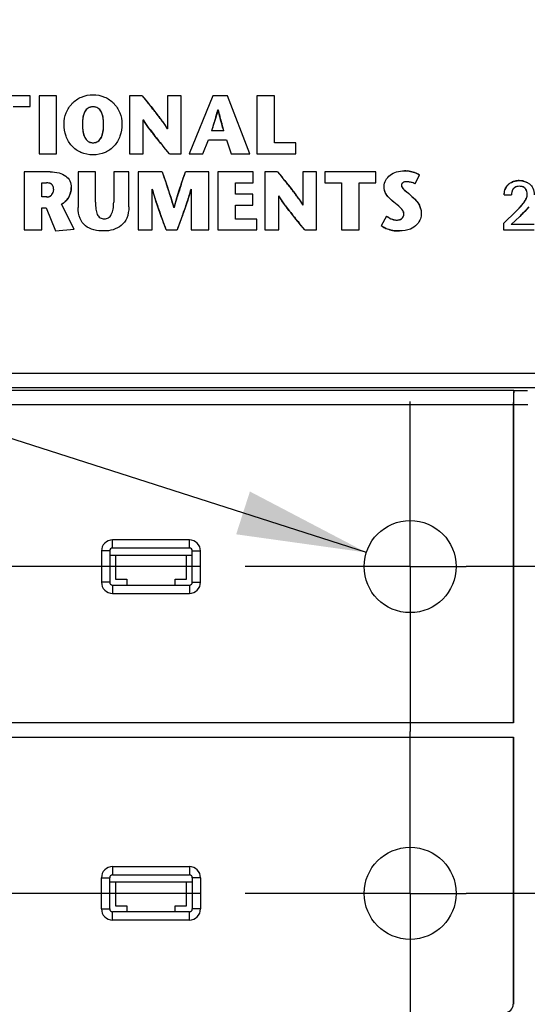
# Model space of a CAD drawing. Header units: inches. Extents: x 0 to 34, y 0 to 22.
# Tile 7 of 71: x 11.35 to 12.055, y 12.347 to 13.715. Entities that reach past the tile are written whole.
import ezdxf

# ---------------------------------------------------------------- set-up
doc = ezdxf.new("R2010")
doc.units = ezdxf.units.IN
doc.header["$LTSCALE"] = 1.87
doc.header["$MEASUREMENT"] = 0
doc.linetypes.add('CENTER', pattern=[0.6, 0.375, -0.075, 0.075, -0.075])
doc.layers.get('0').update_dxf_attribs({"linetype": 'CONTINUOUS'})
doc.layers.add('02___PRT_ALL_AXES', color=7, linetype='CONTINUOUS')
doc.layers.add('DIMENSIONS', color=7, linetype='CONTINUOUS')
doc.styles.get("Standard").update_dxf_attribs({"font": 'txt', "width": 0.8})
doc.dimstyles.new('DIMSTYLE_1', dxfattribs={"dimtxt": 0.125, "dimasz": 0.18, "dimexe": 0.125, "dimexo": 0.0625, "dimgap": 0.03125, "dimtad": 0, "dimtih": 1, "dimtoh": 1, "dimdsep": 46, "dimtxsty": 'STANDARD', "dimblk": '_FILLED', "dimblk1": '_FILLED', "dimblk2": '_FILLED', "dimcen": 0.09, "dimadec": 0, "dimazin": 0, "dimtp": 0.001, "dimtm": 0.001, "dimtfac": 1, "dimtofl": 0, "dimtmove": 0, "dimatfit": 3, "dimldrblk": '_FILLED', "dimfxl": 1, "dimtolj": 1, "dimarcsym": 0})
doc.dimstyles.new('DIMSTYLE_4', dxfattribs={"dimtxt": 0.125, "dimasz": 0.18, "dimexe": 0.125, "dimexo": 0.0625, "dimgap": 0.09, "dimtad": 0, "dimtih": 1, "dimtoh": 1, "dimdsep": 46, "dimtxsty": 'STANDARD', "dimblk": '_FILLED', "dimblk1": '_FILLED', "dimblk2": '_FILLED', "dimcen": 0.09, "dimadec": 0, "dimazin": 0, "dimtp": 0.001, "dimtm": 0.001, "dimtfac": 1, "dimtofl": 0, "dimtmove": 0, "dimatfit": 2, "dimldrblk": '_FILLED', "dimfxl": 1, "dimtolj": 1, "dimarcsym": 0})

# ---------------------------------------------------------------- blocks, each defined once
blk = doc.blocks.new('*D34')
at = {"layer": 'DIMENSIONS', "color": 2, "linetype": 'CONTINUOUS'}
blk.add_line((13.3183, 8.9124), (14.2564, 8.9124), dxfattribs=at)
at = {"layer": 'DIMENSIONS', "color": 2, "linetype": 'CONTINUOUS', "insert": (14.3189, 8.9749), "char_height": 0.125, "width": 1.725, "attachment_point": 1, "line_spacing_factor": 0.9}
blk.add_mtext('2X 158.68{\\Ftxt.shx;\\W1.000000;\\H0.125000; }[6.247]', dxfattribs=at)
blk = doc.blocks.new('_FILLED')
at = {"color": 0, "linetype": 'BYBLOCK'}
blk.add_solid([(0, 0), (-1, 0.1736), (-1, -0.1736)], dxfattribs=at)
blk = doc.blocks.new('*D35')
at = {"layer": 'DIMENSIONS', "color": 2, "linetype": 'CONTINUOUS'}
blk.add_line((11.6006, 11.5925), (9.8355, 11.5925), dxfattribs=at)
at = {"layer": 'DIMENSIONS', "color": 2, "linetype": 'CONTINUOUS', "insert": (9.773, 11.655), "char_height": 0.125, "width": 1.325, "attachment_point": 3, "line_spacing_factor": 0.9}
blk.add_mtext('90.61{\\Ftxt.shx;\\W1.000000;\\H0.125000; }[3.567]', dxfattribs=at)
blk = doc.blocks.new('*D36')
at = {"layer": 'DIMENSIONS', "color": 2, "linetype": 'CONTINUOUS'}
blk.add_line((11.6006, 12.0467), (9.8355, 12.0467), dxfattribs=at)
at = {"layer": 'DIMENSIONS', "color": 2, "linetype": 'CONTINUOUS', "insert": (9.773, 12.1092), "char_height": 0.125, "width": 1.325, "attachment_point": 3, "line_spacing_factor": 0.9}
blk.add_mtext('79.07{\\Ftxt.shx;\\W1.000000;\\H0.125000; }[3.113]', dxfattribs=at)
blk = doc.blocks.new('*D37')
at = {"layer": 'DIMENSIONS', "color": 2, "linetype": 'CONTINUOUS'}
blk.add_line((11.6006, 12.5008), (9.8355, 12.5008), dxfattribs=at)
at = {"layer": 'DIMENSIONS', "color": 2, "linetype": 'CONTINUOUS', "insert": (9.773, 12.5633), "char_height": 0.125, "width": 1.325, "attachment_point": 3, "line_spacing_factor": 0.9}
blk.add_mtext('67.54{\\Ftxt.shx;\\W1.000000;\\H0.125000; }[2.659]', dxfattribs=at)
blk = doc.blocks.new('*D38')
at = {"layer": 'DIMENSIONS', "color": 2, "linetype": 'CONTINUOUS'}
blk.add_line((11.6006, 12.955), (9.8355, 12.955), dxfattribs=at)
at = {"layer": 'DIMENSIONS', "color": 2, "linetype": 'CONTINUOUS', "insert": (9.773, 13.0175), "char_height": 0.125, "width": 1.025, "attachment_point": 3, "line_spacing_factor": 0.9}
blk.add_mtext('56{\\Ftxt.shx;\\W1.000000;\\H0.125000; }[2.205]', dxfattribs=at)
blk = doc.blocks.new('*D39')
at = {"layer": 'DIMENSIONS', "color": 2, "linetype": 'CONTINUOUS'}
for p, q in [((9.9197, 13.5884), (9.8022, 13.5884)), ((11.8315, 12.9746), (9.9197, 13.5884))]:
    blk.add_line(p, q, dxfattribs=at)
at = {"layer": 'DIMENSIONS', "color": 2, "linetype": 'CONTINUOUS', "xscale": 0.18, "yscale": 0.18, "zscale": 0.18, "rotation": 342.1998548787}
blk.add_blockref('_FILLED', (11.8315, 12.9746), dxfattribs=at)
at = {"layer": 'DIMENSIONS', "color": 2, "linetype": 'CONTINUOUS', "insert": (9.7397, 13.6509), "char_height": 0.125, "width": 1.691667, "attachment_point": 3, "line_spacing_factor": 0.9}
blk.add_mtext('12X \\Fgdt;{\\Fgdt;n}\\Ftxt;3.25{\\Ftxt.shx;\\W1.000000;\\H0.125000; }[.128]\\PLEDS', dxfattribs=at)

msp = doc.modelspace()

# ---------------------------------------------------------------- linework, layer by layer
at = {"color": 7, "linetype": 'CONTINUOUS'}
for p, q in [((11.3641, 13.6095), (11.2931, 13.6095)), ((11.3641, 13.5944), (11.3641, 13.6095)), ((11.3765, 13.6095), (11.3765, 13.5287)), ((11.4009, 13.6095), (11.3765, 13.6095)), ((11.4009, 13.5287), (11.4009, 13.6095)), ((11.5022, 13.6095), (11.5022, 13.5287)), ((11.5199, 13.6095), (11.5022, 13.6095)), ((11.555, 13.6095), (11.555, 13.5633)), ((11.5742, 13.6095), (11.555, 13.6095)), ((11.5742, 13.5287), (11.5742, 13.6095)), ((11.6183, 13.6095), (11.5854, 13.5287)), ((11.6387, 13.6095), (11.6183, 13.6095)), ((11.6694, 13.5287), (11.6387, 13.6095)), ((11.6794, 13.6095), (11.6794, 13.5287)), ((11.7038, 13.6095), (11.6794, 13.6095)), ((11.7038, 13.5439), (11.7038, 13.6095)), ((11.3408, 13.5944), (11.3641, 13.5944)), ((11.6252, 13.5897), (11.6254, 13.5897)), ((11.5214, 13.5287), (11.5214, 13.5761)), ((11.5214, 13.5761), (11.5216, 13.5761)), ((11.555, 13.5633), (11.5548, 13.5633)), ((11.6333, 13.5608), (11.6163, 13.5608)), ((11.6044, 13.5287), (11.6121, 13.548)), ((11.6121, 13.548), (11.6372, 13.548)), ((11.6372, 13.548), (11.6435, 13.5287)), ((11.7333, 13.5439), (11.7038, 13.5439)), ((11.7333, 13.5287), (11.7333, 13.5439)), ((11.3765, 13.5287), (11.4009, 13.5287)), ((11.5022, 13.5287), (11.5214, 13.5287)), ((11.5579, 13.5287), (11.5742, 13.5287)), ((11.5854, 13.5287), (11.6044, 13.5287)), ((11.6435, 13.5287), (11.6694, 13.5287)), ((11.6794, 13.5287), (11.7333, 13.5287)), ((11.3559, 13.5037), (11.3559, 13.4229)), ((11.3919, 13.5037), (11.3559, 13.5037)), ((11.4308, 13.5037), (11.4308, 13.4543)), ((11.4551, 13.5037), (11.4308, 13.5037)), ((11.4551, 13.4615), (11.4551, 13.5037)), ((11.4803, 13.5037), (11.4803, 13.4618)), ((11.5013, 13.5037), (11.4803, 13.5037)), ((11.5013, 13.4549), (11.5013, 13.5037)), ((11.5145, 13.5037), (11.5145, 13.4229)), ((11.5475, 13.5037), (11.5145, 13.5037)), ((11.6125, 13.5037), (11.5802, 13.5037)), ((11.6125, 13.4229), (11.6125, 13.5037)), ((11.6252, 13.5037), (11.6252, 13.4229)), ((11.6742, 13.5037), (11.6252, 13.5037)), ((11.6742, 13.4886), (11.6742, 13.5037)), ((11.6905, 13.5037), (11.6905, 13.4229)), ((11.7082, 13.5037), (11.6905, 13.5037)), ((11.7433, 13.5037), (11.7433, 13.4574)), ((11.7624, 13.5037), (11.7433, 13.5037)), ((11.7624, 13.4229), (11.7624, 13.5037)), ((11.7737, 13.5037), (11.7737, 13.4886)), ((11.8447, 13.5037), (11.7737, 13.5037)), ((11.8447, 13.4886), (11.8447, 13.5037)), ((11.8993, 13.487), (11.9056, 13.4997)), ((11.3802, 13.4688), (11.3802, 13.4886)), ((11.3802, 13.4886), (11.3867, 13.4886)), ((11.6495, 13.4727), (11.6495, 13.4886)), ((11.6495, 13.4886), (11.6742, 13.4886)), ((11.7737, 13.4886), (11.7971, 13.4886)), ((11.7971, 13.4886), (11.7971, 13.4229)), ((11.8214, 13.4229), (11.8214, 13.4886)), ((11.8214, 13.4886), (11.8447, 13.4886)), ((11.3872, 13.4688), (11.3802, 13.4688)), ((11.5336, 13.4229), (11.5336, 13.4795)), ((11.5336, 13.4795), (11.5339, 13.4795)), ((11.5879, 13.4795), (11.5881, 13.4795)), ((11.5881, 13.4795), (11.5881, 13.4229)), ((11.6737, 13.4727), (11.6495, 13.4727)), ((11.6737, 13.4576), (11.6737, 13.4727)), ((11.7097, 13.4229), (11.7097, 13.4703)), ((11.7097, 13.4703), (11.7099, 13.4703)), ((12.0232, 13.4719), (12.0334, 13.4719)), ((11.4255, 13.4242), (11.4076, 13.4588)), ((11.5642, 13.454), (11.564, 13.454)), ((11.6495, 13.438), (11.6495, 13.4576)), ((11.6495, 13.4576), (11.6737, 13.4576)), ((11.7433, 13.4574), (11.743, 13.4574)), ((11.3802, 13.4229), (11.3802, 13.4535)), ((11.3802, 13.4535), (11.3866, 13.4535)), ((11.3866, 13.4535), (11.3994, 13.4215)), ((11.8597, 13.4423), (11.8523, 13.4289)), ((12.0398, 13.4491), (12.0222, 13.4318)), ((12.033, 13.4306), (12.0448, 13.4418)), ((11.6792, 13.438), (11.6495, 13.438)), ((11.6792, 13.4229), (11.6792, 13.438)), ((12.0222, 13.4318), (12.0222, 13.4229)), ((12.065, 13.4306), (12.033, 13.4306)), ((11.3559, 13.4229), (11.3802, 13.4229)), ((11.3994, 13.4215), (11.4255, 13.4242)), ((11.5145, 13.4229), (11.5336, 13.4229)), ((11.5534, 13.4229), (11.5687, 13.4229)), ((11.5881, 13.4229), (11.6125, 13.4229)), ((11.6252, 13.4229), (11.6792, 13.4229)), ((11.6905, 13.4229), (11.7097, 13.4229)), ((11.7461, 13.4229), (11.7624, 13.4229)), ((11.7971, 13.4229), (11.8214, 13.4229)), ((12.0222, 13.4229), (12.065, 13.4229)), ((13.1056, 13.2233), (10.9863, 13.2233)), ((13.1056, 13.2036), (10.9863, 13.2036)), ((12.0363, 13.1996), (10.9903, 13.1996)), ((12.0363, 13.1996), (12.0366, 13.1999)), ((12.0366, 13.1999), (12.0553, 13.1999)), ((12.0361, 13.1802), (12.0361, 12.7378)), ((12.0361, 13.1802), (12.0558, 13.1802)), ((12.0358, 13.1799), (10.9903, 13.1799)), ((12.0358, 13.1799), (12.0358, 12.7381)), ((11.4787, 12.9807), (11.4787, 12.9922)), ((11.5856, 12.9922), (11.4787, 12.9922)), ((11.5856, 12.9807), (11.5856, 12.9922)), ((11.4633, 12.9768), (11.4633, 12.9332)), ((11.4748, 12.9768), (11.4633, 12.9768)), ((11.4748, 12.9768), (11.4748, 12.9332)), ((11.5856, 12.9807), (11.4787, 12.9807)), ((11.5896, 12.9332), (11.5896, 12.9768)), ((11.5896, 12.9768), (11.6011, 12.9768)), ((11.6011, 12.9332), (11.6011, 12.9768)), ((11.4748, 12.971), (11.5896, 12.971)), ((11.483, 12.971), (11.483, 12.9375)), ((11.5814, 12.9375), (11.5814, 12.971)), ((11.483, 12.9375), (11.4987, 12.9375)), ((11.4987, 12.9375), (11.4987, 12.9293)), ((11.5656, 12.9293), (11.5656, 12.9375)), ((11.5656, 12.9375), (11.5814, 12.9375)), ((11.4748, 12.9332), (11.4633, 12.9332)), ((11.4787, 12.9293), (11.4787, 12.9178)), ((11.4787, 12.9293), (11.5856, 12.9293)), ((11.5856, 12.9293), (11.5856, 12.9178)), ((11.5896, 12.9332), (11.6011, 12.9332)), ((11.4787, 12.9178), (11.5856, 12.9178)), ((12.0361, 12.7378), (10.8522, 12.7378)), ((10.8525, 12.7381), (12.0358, 12.7381)), ((12.0358, 12.7381), (12.0361, 12.7378)), ((10.8522, 12.7181), (12.0361, 12.7181)), ((10.8525, 12.7178), (12.0358, 12.7178)), ((12.0358, 12.7178), (12.0361, 12.7181)), ((12.0358, 12.7178), (12.0358, 12.3469)), ((12.0361, 12.7181), (12.0361, 12.3466)), ((11.4787, 12.538), (11.4787, 12.5265)), ((11.4787, 12.538), (11.5856, 12.538)), ((11.5856, 12.538), (11.5856, 12.5265)), ((11.4787, 12.5265), (11.5856, 12.5265)), ((11.4633, 12.4791), (11.4633, 12.5226)), ((11.4633, 12.5226), (11.4748, 12.5226)), ((11.4748, 12.4791), (11.4748, 12.5226)), ((11.4748, 12.5168), (11.5896, 12.5168)), ((11.483, 12.5168), (11.483, 12.4833)), ((11.5814, 12.4833), (11.5814, 12.5168)), ((11.5896, 12.5226), (11.5896, 12.4791)), ((11.6011, 12.5226), (11.5896, 12.5226)), ((11.6011, 12.5226), (11.6011, 12.4791)), ((11.483, 12.4833), (11.4987, 12.4833)), ((11.4987, 12.4833), (11.4987, 12.4751)), ((11.5656, 12.4751), (11.5656, 12.4833)), ((11.5656, 12.4833), (11.5814, 12.4833)), ((11.4633, 12.4791), (11.4748, 12.4791)), ((11.4787, 12.4636), (11.4787, 12.4751)), ((11.5856, 12.4751), (11.4787, 12.4751)), ((11.5856, 12.4636), (11.5856, 12.4751)), ((11.6011, 12.4791), (11.5896, 12.4791)), ((11.5856, 12.4636), (11.4787, 12.4636)), ((12.0358, 12.3469), (12.0361, 12.3466))]:
    msp.add_line(p, q, dxfattribs=at)
at = {"color": 40, "linetype": 'CONTINUOUS'}
for p, q in [((11.5199, 13.6095), (11.526, 13.602)), ((11.4433, 13.5912), (11.442, 13.5899)), ((11.4447, 13.5923), (11.4433, 13.5912)), ((11.4462, 13.593), (11.4447, 13.5923)), ((11.4569, 13.593), (11.4553, 13.5936)), ((11.4584, 13.5922), (11.4569, 13.593)), ((11.4598, 13.5912), (11.4584, 13.5922)), ((11.4611, 13.5899), (11.4598, 13.5912)), ((11.5313, 13.5955), (11.5315, 13.5952)), ((11.4379, 13.581), (11.4373, 13.5778)), ((11.4373, 13.5778), (11.4373, 13.5777)), ((11.4387, 13.5838), (11.4379, 13.581)), ((11.4396, 13.5862), (11.4387, 13.5838)), ((11.4408, 13.5882), (11.4396, 13.5862)), ((11.442, 13.5899), (11.4408, 13.5882)), ((11.4624, 13.5882), (11.4611, 13.5899)), ((11.4635, 13.5862), (11.4624, 13.5882)), ((11.4645, 13.5838), (11.4635, 13.5862)), ((11.4653, 13.581), (11.4645, 13.5838)), ((11.4658, 13.5779), (11.4653, 13.581)), ((11.4658, 13.5778), (11.4658, 13.5779)), ((11.5361, 13.5895), (11.5366, 13.589)), ((11.5409, 13.5834), (11.5411, 13.5831)), ((11.5451, 13.5778), (11.5453, 13.5775)), ((11.6225, 13.5802), (11.6195, 13.5709)), ((11.6226, 13.5805), (11.6225, 13.5802)), ((11.6278, 13.5804), (11.6278, 13.5805)), ((11.4369, 13.5741), (11.4368, 13.5701)), ((11.4368, 13.5701), (11.4369, 13.5657)), ((11.4369, 13.5742), (11.4369, 13.5741)), ((11.4369, 13.5657), (11.4369, 13.5656)), ((11.4662, 13.5741), (11.4662, 13.5742)), ((11.4663, 13.5701), (11.4662, 13.5741)), ((11.4662, 13.5657), (11.4663, 13.5701)), ((11.4662, 13.5656), (11.4662, 13.5657)), ((11.5258, 13.5695), (11.5216, 13.5761)), ((11.5258, 13.5694), (11.5258, 13.5695)), ((11.5307, 13.5625), (11.5258, 13.5694)), ((11.5488, 13.5727), (11.5489, 13.5725)), ((11.5489, 13.5725), (11.5521, 13.5679)), ((11.5521, 13.5679), (11.5522, 13.5677)), ((11.5522, 13.5677), (11.5548, 13.5633)), ((11.6195, 13.5709), (11.6163, 13.5608)), ((11.6333, 13.5608), (11.6305, 13.5709)), ((11.4373, 13.5617), (11.4378, 13.5582)), ((11.4378, 13.5582), (11.4386, 13.5551)), ((11.4386, 13.5551), (11.4396, 13.5525)), ((11.4396, 13.5525), (11.4407, 13.5504)), ((11.4407, 13.5504), (11.442, 13.5486)), ((11.4612, 13.5486), (11.4624, 13.5503)), ((11.4624, 13.5503), (11.4636, 13.5525)), ((11.4636, 13.5525), (11.4645, 13.5552)), ((11.4645, 13.5552), (11.4653, 13.5582)), ((11.4653, 13.5582), (11.4659, 13.5617)), ((11.5308, 13.5624), (11.5307, 13.5625)), ((11.5366, 13.5548), (11.5365, 13.555)), ((11.442, 13.5486), (11.4433, 13.5472)), ((11.4433, 13.5472), (11.4447, 13.5461)), ((11.4447, 13.5461), (11.4461, 13.5453)), ((11.4461, 13.5453), (11.4478, 13.5447)), ((11.4553, 13.5447), (11.4569, 13.5453)), ((11.4569, 13.5453), (11.4585, 13.5461)), ((11.4585, 13.5461), (11.4599, 13.5472)), ((11.4599, 13.5472), (11.4612, 13.5486)), ((11.5432, 13.5465), (11.5427, 13.5471)), ((11.5579, 13.5287), (11.55, 13.5382)), ((11.5475, 13.5037), (11.5536, 13.4865)), ((11.5743, 13.4866), (11.5802, 13.5037)), ((11.7082, 13.5037), (11.7143, 13.4962)), ((11.8968, 13.5034), (11.8968, 13.5033)), ((11.8968, 13.5033), (11.9002, 13.5023)), ((11.9002, 13.5023), (11.9031, 13.5011)), ((11.9031, 13.5011), (11.9056, 13.4997)), ((11.3886, 13.4885), (11.3867, 13.4886)), ((11.3902, 13.4882), (11.3886, 13.4885)), ((11.3916, 13.4878), (11.3902, 13.4882)), ((11.3927, 13.4873), (11.3916, 13.4878)), ((11.3938, 13.4866), (11.3927, 13.4873)), ((11.3946, 13.4858), (11.3938, 13.4866)), ((11.3965, 13.4821), (11.396, 13.4835)), ((11.3968, 13.4805), (11.3965, 13.4821)), ((11.5536, 13.4865), (11.5538, 13.4859)), ((11.5741, 13.4861), (11.5743, 13.4866)), ((11.7196, 13.4897), (11.7198, 13.4894)), ((11.7244, 13.4837), (11.7248, 13.4831)), ((11.8563, 13.4807), (11.8562, 13.4834)), ((11.8806, 13.4864), (11.8803, 13.4857)), ((11.8803, 13.4857), (11.8803, 13.485)), ((11.8804, 13.4842), (11.8806, 13.4832)), ((11.8809, 13.4871), (11.8806, 13.4864)), ((11.8806, 13.4832), (11.8811, 13.4822)), ((11.8811, 13.4822), (11.8818, 13.4812)), ((11.8818, 13.4812), (11.8827, 13.4802)), ((11.8828, 13.489), (11.882, 13.4885)), ((11.8837, 13.4894), (11.8828, 13.489)), ((11.8848, 13.4897), (11.8837, 13.4894)), ((11.886, 13.4899), (11.8848, 13.4897)), ((11.8874, 13.49), (11.886, 13.4899)), ((12.0391, 13.4827), (12.0378, 13.482)), ((12.0406, 13.4832), (12.0391, 13.4827)), ((12.0424, 13.4835), (12.0406, 13.4832)), ((12.0444, 13.4836), (12.0424, 13.4835)), ((12.0463, 13.4835), (12.0444, 13.4836)), ((12.048, 13.4832), (12.0463, 13.4835)), ((12.0494, 13.4827), (12.048, 13.4832)), ((12.0507, 13.4821), (12.0494, 13.4827)), ((12.0504, 13.4908), (12.0532, 13.4899)), ((12.0532, 13.4899), (12.0556, 13.4889)), ((11.3902, 13.4692), (11.3916, 13.4698)), ((11.3969, 13.4787), (11.3968, 13.4805)), ((11.5592, 13.4698), (11.5594, 13.4693)), ((11.5688, 13.4695), (11.5689, 13.4701)), ((11.714, 13.4637), (11.7099, 13.4703)), ((11.7291, 13.4776), (11.7294, 13.4773)), ((11.7334, 13.472), (11.7336, 13.4717)), ((11.8567, 13.4781), (11.8563, 13.4807)), ((11.8574, 13.4759), (11.8567, 13.4781)), ((11.8598, 13.4714), (11.8585, 13.4736)), ((11.8617, 13.4692), (11.8599, 13.4714)), ((11.864, 13.4668), (11.8617, 13.4692)), ((11.8827, 13.4802), (11.8838, 13.4791)), ((11.8838, 13.4791), (11.885, 13.4781)), ((11.885, 13.4781), (11.8851, 13.478)), ((11.8863, 13.4769), (11.8864, 13.4768)), ((11.891, 13.473), (11.8911, 13.4729)), ((11.8929, 13.4714), (11.893, 13.4713)), ((11.8949, 13.4696), (11.8983, 13.4663)), ((12.0232, 13.4719), (12.0234, 13.4746)), ((12.0234, 13.4746), (12.0237, 13.4771)), ((12.0237, 13.4771), (12.0244, 13.4792)), ((12.0335, 13.4741), (12.0334, 13.4719)), ((12.0338, 13.4759), (12.0335, 13.4741)), ((12.0343, 13.4776), (12.0338, 13.4759)), ((12.035, 13.4789), (12.0343, 13.4776)), ((12.0542, 13.4779), (12.0535, 13.4792)), ((12.0547, 13.4764), (12.0542, 13.4779)), ((12.0551, 13.4746), (12.0547, 13.4764)), ((11.5396, 13.4615), (11.5394, 13.4621)), ((11.5824, 13.4619), (11.5822, 13.4612)), ((11.7141, 13.4636), (11.714, 13.4637)), ((11.719, 13.4567), (11.7141, 13.4636)), ((11.7191, 13.4566), (11.719, 13.4567)), ((11.7371, 13.4669), (11.7372, 13.4667)), ((11.7372, 13.4667), (11.7403, 13.4621)), ((11.7403, 13.4621), (11.7404, 13.4619)), ((11.7404, 13.4619), (11.743, 13.4574)), ((11.8666, 13.4644), (11.864, 13.4668)), ((11.8667, 13.4643), (11.8666, 13.4644)), ((11.8695, 13.4618), (11.8667, 13.4643)), ((11.8719, 13.4598), (11.8695, 13.4618)), ((11.872, 13.4598), (11.8719, 13.4598)), ((11.8742, 13.458), (11.8741, 13.4581)), ((11.8762, 13.4564), (11.8742, 13.458)), ((11.8762, 13.4563), (11.8762, 13.4564)), ((11.878, 13.4548), (11.8762, 13.4563)), ((11.8796, 13.4532), (11.878, 13.4548)), ((11.8983, 13.4663), (11.8984, 13.4662)), ((11.8984, 13.4662), (11.9012, 13.4631)), ((11.9012, 13.4631), (11.9012, 13.463)), ((11.9012, 13.463), (11.9035, 13.46)), ((11.9035, 13.46), (11.9052, 13.4572)), ((12.0438, 13.4531), (12.0473, 13.457)), ((12.0473, 13.457), (12.0502, 13.4607)), ((12.0502, 13.4607), (12.0518, 13.4629)), ((12.0518, 13.4629), (12.0531, 13.465)), ((12.0531, 13.465), (12.054, 13.467)), ((12.0572, 13.455), (12.0546, 13.452)), ((11.5461, 13.4426), (11.5459, 13.4432)), ((11.5534, 13.4229), (11.5461, 13.4426)), ((11.5759, 13.4429), (11.5758, 13.4425)), ((11.7249, 13.449), (11.7247, 13.4492)), ((11.7315, 13.4407), (11.731, 13.4413)), ((11.8597, 13.4423), (11.8623, 13.4405)), ((11.8623, 13.4405), (11.8648, 13.439)), ((11.8809, 13.4517), (11.8796, 13.4532)), ((11.882, 13.4502), (11.8809, 13.4517)), ((11.8813, 13.4393), (11.8822, 13.4402)), ((11.8828, 13.4488), (11.882, 13.4502)), ((11.8822, 13.4402), (11.8829, 13.4413)), ((11.8834, 13.4475), (11.8828, 13.4488)), ((11.8829, 13.4413), (11.8833, 13.4424)), ((11.8833, 13.4424), (11.8836, 13.4437)), ((11.8837, 13.4462), (11.8834, 13.4475)), ((11.9073, 13.4516), (11.9077, 13.4486)), ((11.9077, 13.4486), (11.9079, 13.4453)), ((12.0398, 13.4491), (12.0438, 13.4531)), ((12.0483, 13.4454), (12.0448, 13.4418)), ((12.0516, 13.4488), (12.0483, 13.4454)), ((12.0546, 13.452), (12.0516, 13.4488)), ((11.4658, 13.4385), (11.4676, 13.4384)), ((11.7461, 13.4229), (11.7383, 13.4324)), ((11.8648, 13.439), (11.8672, 13.4379)), ((11.8756, 13.4368), (11.8774, 13.4372)), ((11.8774, 13.4372), (11.8789, 13.4377)), ((11.8789, 13.4377), (11.8802, 13.4385)), ((11.8802, 13.4385), (11.8813, 13.4393))]:
    msp.add_line(p, q, dxfattribs=at)
at = {"color": 7, "linetype": 'CONTINUOUS'}
for centre in [(11.8924, 12.955), (11.8924, 12.5008)]:
    msp.add_circle(centre, 0.064, dxfattribs=at)
at = {"color": 40, "linetype": 'CONTINUOUS'}
for centre, radius, start, end in [((11.4511, 13.5816), 0.0124, 105.1398, 113.0054), ((11.4514, 13.5803), 0.0138, 97.561, 105.1539), ((11.4516, 13.5795), 0.0146, 89.9896, 97.5883), ((11.4516, 13.5795), 0.0146, 82.2761, 90.0117), ((11.4517, 13.5803), 0.0138, 74.8117, 82.3009), ((10.291, 12.5945), 1.5939, 38.9069, 39.2086), ((10.8938, 13.081), 0.8192, 38.3686, 38.8818), ((11.4853, 13.571), 0.0485, 172.0136, 176.2225), ((11.4178, 13.571), 0.0485, 3.7751, 7.987), ((11.1095, 13.2515), 0.5443, 37.5748, 38.3144), ((11.2448, 13.3555), 0.3736, 36.5173, 37.5355), ((11.3264, 13.4157), 0.2722, 35.213, 36.4791), ((11.3305, 13.669), 0.3051, 343.1413, 344.9324), ((12.161, 13.7243), 0.5522, 194.1088, 195.0905), ((12.6298, 13.8508), 1.0378, 195.1047, 195.6512), ((11.4958, 13.569), 0.059, 183.2858, 187.0833), ((11.4072, 13.569), 0.0591, 352.9414, 356.7317), ((11.8069, 13.7667), 0.3434, 216.4977, 218.0506), ((11.972, 13.8956), 0.5529, 218.0525, 219.0685), ((11.4515, 13.5578), 0.0135, 254.2393, 261.9246), ((11.4516, 13.5584), 0.0142, 261.8944, 269.9999), ((11.4516, 13.5584), 0.0142, 269.9999, 277.9754), ((11.4517, 13.5578), 0.0136, 277.944, 285.6805), ((12.428, 14.2659), 1.1403, 219.1115, 219.6507), ((10.4584, 12.4722), 1.6205, 38.8968, 39.1936), ((11.8844, 13.4626), 0.0425, 84.3052, 89.9641), ((11.8841, 13.4592), 0.046, 78.9499, 84.3058), ((11.8834, 13.4558), 0.0494, 74.3328, 78.958), ((11.3887, 13.4805), 0.00795, 32.0318, 41.1905), ((11.3882, 13.4803), 0.00844, 22.8568, 32.0499), ((11.3882, 13.4821), 0.033, 353.4643, 0.0284), ((10.8524, 13.2427), 0.7424, 17.8078, 19.1193), ((12.2625, 13.2539), 0.7264, 161.3555, 162.6864), ((11.0788, 12.9728), 0.8233, 38.3612, 38.8717), ((11.2972, 13.1454), 0.5449, 37.5685, 38.3072), ((11.8851, 13.485), 0.0048, 180.0203, 190.2054), ((11.8854, 13.4844), 0.00525, 139.8624, 149.0566), ((11.8854, 13.4844), 0.00529, 130.3691, 139.9184), ((11.8875, 13.4618), 0.0282, 84.0929, 90.0406), ((11.8877, 13.4645), 0.0254, 78.0552, 84.0997), ((11.8883, 13.4672), 0.0227, 71.7833, 78.0565), ((11.8891, 13.4696), 0.0202, 65.3727, 71.7953), ((11.8901, 13.4718), 0.0178, 58.7842, 65.3896), ((12.0408, 13.4734), 0.0174, 153.0158, 160.3696), ((12.0413, 13.4731), 0.018, 145.7524, 153.033), ((12.0412, 13.4732), 0.0179, 138.3821, 145.7719), ((12.0406, 13.4737), 0.0171, 130.9797, 138.3989), ((12.0416, 13.4724), 0.0188, 123.5522, 130.5153), ((12.0416, 13.4724), 0.0187, 116.5029, 123.5649), ((12.0421, 13.4713), 0.0199, 109.4516, 116.4336), ((12.043, 13.4688), 0.0226, 102.75, 109.4469), ((12.043, 13.4743), 0.00926, 132.3085, 140.8458), ((12.0426, 13.4747), 0.00873, 123.2986, 132.3289), ((12.0437, 13.4658), 0.0257, 96.2932, 102.752), ((12.044, 13.463), 0.0286, 89.9575, 96.3041), ((12.044, 13.4629), 0.0286, 83.2706, 90.0164), ((12.0443, 13.465), 0.0265, 76.5315, 83.2965), ((12.0459, 13.4745), 0.00893, 48.8221, 57.6095), ((12.0458, 13.4744), 0.00914, 40.4028, 48.8408), ((11.3872, 13.4791), 0.0104, 269.9929, 278.6843), ((11.3872, 13.4786), 0.00986, 278.6508, 287.5088), ((11.3876, 13.4776), 0.00882, 297.1425, 306.671), ((11.3873, 13.478), 0.00931, 306.6697, 315.7871), ((11.3869, 13.4784), 0.0098, 315.7887, 324.7857), ((11.3864, 13.4788), 0.0105, 324.7697, 333.4875), ((11.3861, 13.4789), 0.0108, 333.4592, 342.138), ((11.3864, 13.4788), 0.0105, 342.1079, 350.9426), ((11.3872, 13.4787), 0.00969, 350.9209, 359.9246), ((11.3993, 13.4788), 0.0213, 324.872, 332.6017), ((11.397, 13.48), 0.0239, 332.5962, 339.873), ((11.3941, 13.4811), 0.027, 339.8741, 346.8022), ((11.3909, 13.4818), 0.0303, 346.7958, 353.4815), ((12.1412, 13.6624), 0.6343, 196.763, 198.4104), ((11.0464, 13.3051), 0.5386, 16.0519, 17.7534), ((12.0481, 13.3213), 0.5018, 162.8209, 164.6688), ((10.98, 13.6588), 0.6338, 341.9086, 343.5702), ((11.433, 13.2496), 0.3738, 36.5114, 37.5293), ((11.5147, 13.3099), 0.2722, 35.2074, 36.4731), ((11.8748, 13.4826), 0.0187, 201.2576, 208.8479), ((11.8781, 13.4846), 0.0225, 215.821, 216.0128), ((11.968, 13.5729), 0.126, 228.8617, 229.5849), ((12.0098, 13.622), 0.1905, 229.6575, 230.2), ((12.2379, 13.896), 0.547, 230.2122, 230.4263), ((11.6228, 13.1518), 0.4185, 50.1415, 50.4327), ((11.8033, 13.3678), 0.137, 49.148, 50.1094), ((11.8389, 13.409), 0.0825, 47.246, 49.0865), ((12.0431, 13.4742), 0.00943, 140.822, 149.5727), ((12.0458, 13.4744), 0.00903, 31.741, 40.4312), ((12.0394, 13.473), 0.0159, 337.6818, 344.9808), ((12.0401, 13.4728), 0.0151, 344.9769, 352.342), ((12.0398, 13.4727), 0.0154, 359.9371, 7.4074), ((12.0413, 13.4727), 0.0139, 352.3304, 359.9401), ((11.3964, 13.4816), 0.0254, 296.2266, 303.3614), ((11.3965, 13.4814), 0.0251, 303.3426, 310.3576), ((11.3973, 13.4805), 0.024, 310.3447, 317.398), ((11.3985, 13.4794), 0.0223, 317.3883, 324.8183), ((11.5679, 13.4614), 0.1127, 179.9348, 181.6969), ((11.4118, 13.4617), 0.0685, 356.9863, 0.0735), ((12.3533, 13.7332), 0.8579, 198.4628, 199.7585), ((10.7765, 13.7263), 0.8482, 340.4833, 341.7864), ((11.9969, 13.6622), 0.3456, 216.514, 218.0564), ((12.1325, 13.785), 0.4167, 231.3127, 231.5569), ((11.6697, 13.2025), 0.3273, 51.3642, 51.5065), ((11.8833, 13.4458), 0.0247, 27.3668, 27.542), ((11.8839, 13.4461), 0.024, 20.2435, 27.3715), ((11.8851, 13.4466), 0.0227, 12.9095, 20.2368), ((9.8287, 14.0628), 1.854, 339.8101, 340.4541), ((12.1636, 13.7925), 0.5572, 218.0586, 219.0664), ((12.6314, 14.1723), 1.1598, 219.1086, 219.6387), ((11.8746, 13.4451), 0.00913, 351.2642, 0.0376), ((11.8763, 13.4451), 0.0074, 0.0472, 8.781), ((11.8858, 13.4467), 0.022, 12.668, 12.8707), ((11.4676, 13.449), 0.0106, 270.0287, 278.3169), ((11.8686, 13.4492), 0.026, 231.294, 237.4504), ((11.8703, 13.4519), 0.0292, 237.4628, 243.5083), ((11.8744, 13.4567), 0.0201, 249.0047, 255.7983), ((11.8739, 13.4547), 0.018, 255.7938, 262.7094), ((11.8736, 13.4528), 0.0161, 262.7102, 269.9324), ((11.8736, 13.4514), 0.0147, 269.9518, 277.7871), ((11.8722, 13.4558), 0.0335, 243.5141, 249.2149), ((11.8742, 13.461), 0.0391, 249.2229, 254.7784), ((11.876, 13.4675), 0.0458, 254.7778, 260.0213), ((11.8772, 13.4746), 0.0531, 260.0173, 265.0226), ((11.8777, 13.4799), 0.0584, 265.0471, 270.0627)]:
    msp.add_arc(centre, radius, start, end, dxfattribs=at)
at = {"color": 7, "linetype": 'CONTINUOUS'}
for centre, radius, start, end in [((11.4787, 12.9768), 0.0154, 89.9921, 180.0079), ((11.5856, 12.9768), 0.0154, 359.9928, 90.0072), ((11.4787, 12.9768), 0.00392, 89.8358, 180.1642), ((11.5857, 12.9768), 0.00392, 359.8358, 90.1642), ((11.4787, 12.9332), 0.0154, 179.9921, 270.0079), ((11.4787, 12.9332), 0.00392, 179.8358, 270.1642), ((11.5856, 12.9332), 0.0154, 269.9928, 0.0072), ((11.5857, 12.9332), 0.00392, 269.8358, 0.1642), ((11.4787, 12.5226), 0.0154, 89.9928, 180.0072), ((11.5856, 12.5226), 0.0154, 359.9928, 90.0072), ((11.4787, 12.5226), 0.00392, 89.8358, 180.1642), ((11.5857, 12.5226), 0.00392, 359.8358, 90.1642), ((11.4787, 12.4791), 0.0154, 179.9921, 270.0079), ((11.4787, 12.4791), 0.00392, 179.8358, 270.1642), ((11.5856, 12.4791), 0.0154, 269.9921, 0.0079), ((11.5857, 12.4791), 0.00392, 269.8358, 0.1642)]:
    msp.add_arc(centre, radius, start, end, dxfattribs=at)
for centre, major_axis, ratio, start_param, end_param in [((12.0363, 13.1799), (0, 0.0197), 0.026186, 0.02618, 1.570796), ((12.0366, 13.1802), (0, 0.0197), 0.026186, 0.02618, 1.570796), ((12.024, 12.3469), (0.00836, -0.00836), 0.999315, -0.785056, 0.785056)]:
    msp.add_ellipse(centre, major_axis=major_axis, ratio=ratio, start_param=start_param, end_param=end_param, dxfattribs=at)
for points, knots in [([(11.4114, 13.5701), (11.4114, 13.5755), (11.4133, 13.5861), (11.422, 13.5997), (11.4353, 13.6089), (11.4461, 13.6109), (11.4516, 13.6109)], [0, 0, 0, 0, 0.255396, 0.498778, 0.741938, 1, 1, 1, 1]), ([(11.4516, 13.6109), (11.457, 13.6109), (11.4678, 13.6089), (11.4811, 13.5997), (11.4898, 13.5861), (11.4917, 13.5755), (11.4917, 13.5701)], [0, 0, 0, 0, 0.258059, 0.501241, 0.744628, 1, 1, 1, 1]), ([(11.5199, 13.6095), (11.5265, 13.6014), (11.5363, 13.5895), (11.548, 13.5741), (11.553, 13.5667), (11.5548, 13.5633)], [0, 0, 0, 0, 0.539984, 0.798987, 1, 1, 1, 1]), ([(11.4516, 13.5941), (11.4493, 13.5941), (11.4445, 13.593), (11.4396, 13.5873), (11.4372, 13.5793), (11.4368, 13.5733), (11.4368, 13.5701)], [0, 0, 0, 0, 0.219498, 0.432792, 0.687883, 1, 1, 1, 1]), ([(11.4663, 13.5701), (11.4663, 13.5733), (11.4659, 13.5793), (11.4636, 13.5873), (11.4586, 13.593), (11.4539, 13.5941), (11.4516, 13.5941)], [0, 0, 0, 0, 0.312081, 0.567119, 0.78038, 1, 1, 1, 1]), ([(11.6252, 13.5897), (11.6245, 13.587), (11.6217, 13.5773), (11.6185, 13.5678), (11.6163, 13.5608)], [0, 0, 0, 0, 0.276474, 1, 1, 1, 1]), ([(11.6333, 13.5608), (11.6326, 13.5631), (11.6299, 13.5727), (11.6272, 13.5823), (11.6254, 13.5897)], [0, 0, 0, 0, 0.240535, 1, 1, 1, 1]), ([(11.4516, 13.5274), (11.4459, 13.5274), (11.4348, 13.5293), (11.4213, 13.539), (11.4131, 13.5533), (11.4114, 13.5644), (11.4114, 13.5701)], [0, 0, 0, 0, 0.260857, 0.498373, 0.738884, 1, 1, 1, 1]), ([(11.4368, 13.5701), (11.4368, 13.5666), (11.4372, 13.5602), (11.4394, 13.5517), (11.4442, 13.5454), (11.4492, 13.5442), (11.4516, 13.5442)], [0, 0, 0, 0, 0.316139, 0.573866, 0.784994, 1, 1, 1, 1]), ([(11.4917, 13.5701), (11.4917, 13.5644), (11.4901, 13.5533), (11.4819, 13.539), (11.4683, 13.5293), (11.4573, 13.5274), (11.4516, 13.5274)], [0, 0, 0, 0, 0.26109, 0.501601, 0.739138, 1, 1, 1, 1]), ([(11.4516, 13.5442), (11.454, 13.5442), (11.4589, 13.5454), (11.4638, 13.5517), (11.466, 13.5602), (11.4663, 13.5666), (11.4663, 13.5701)], [0, 0, 0, 0, 0.215121, 0.426217, 0.683896, 1, 1, 1, 1]), ([(11.5579, 13.5287), (11.5513, 13.5368), (11.5413, 13.5486), (11.5292, 13.5644), (11.5238, 13.5723), (11.5216, 13.5761)], [0, 0, 0, 0, 0.522993, 0.77972, 1, 1, 1, 1]), ([(11.3919, 13.5037), (11.3961, 13.5037), (11.4038, 13.503), (11.4138, 13.4988), (11.4201, 13.4914), (11.4212, 13.4852), (11.4212, 13.4821)], [0, 0, 0, 0, 0.311068, 0.559482, 0.77537, 1, 1, 1, 1]), ([(11.5475, 13.5037), (11.5489, 13.4999), (11.5548, 13.4834), (11.5603, 13.4668), (11.564, 13.454)], [0, 0, 0, 0, 0.235696, 1, 1, 1, 1]), ([(11.5642, 13.454), (11.5655, 13.4585), (11.5703, 13.4753), (11.576, 13.4917), (11.5802, 13.5037)], [0, 0, 0, 0, 0.270677, 1, 1, 1, 1]), ([(11.7082, 13.5037), (11.7148, 13.4956), (11.7246, 13.4837), (11.7362, 13.4683), (11.7412, 13.4609), (11.743, 13.4574)], [0, 0, 0, 0, 0.539959, 0.798977, 1, 1, 1, 1]), ([(11.8562, 13.4834), (11.8562, 13.4865), (11.8578, 13.4927), (11.8645, 13.4998), (11.8737, 13.5041), (11.8808, 13.5051), (11.8844, 13.5051)], [0, 0, 0, 0, 0.232122, 0.4662, 0.721364, 1, 1, 1, 1]), ([(11.8844, 13.5051), (11.8889, 13.5051), (11.8963, 13.5039), (11.9032, 13.5012), (11.9056, 13.4997)], [0, 0, 0, 0, 0.615644, 1, 1, 1, 1]), ([(11.3969, 13.4787), (11.3969, 13.4803), (11.3965, 13.4833), (11.3932, 13.4879), (11.3891, 13.4886), (11.3867, 13.4886)], [0, 0, 0, 0, 0.310034, 0.546019, 1, 1, 1, 1]), ([(11.4212, 13.4821), (11.4212, 13.477), (11.4191, 13.4671), (11.4114, 13.4607), (11.4076, 13.4588)], [0, 0, 0, 0, 0.547015, 1, 1, 1, 1]), ([(11.8695, 13.4618), (11.8676, 13.4635), (11.8641, 13.4665), (11.8596, 13.4714), (11.8566, 13.477), (11.8562, 13.4812), (11.8562, 13.4834)], [0, 0, 0, 0, 0.288251, 0.528749, 0.750423, 1, 1, 1, 1]), ([(11.8874, 13.49), (11.8856, 13.49), (11.8821, 13.4895), (11.8803, 13.4863), (11.8803, 13.485)], [0, 0, 0, 0, 0.58661, 1, 1, 1, 1]), ([(11.8803, 13.485), (11.8803, 13.4824), (11.8863, 13.4766), (11.8916, 13.4726), (11.8949, 13.4696)], [0, 0, 0, 0, 0.372004, 1, 1, 1, 1]), ([(11.8993, 13.487), (11.8985, 13.4875), (11.8948, 13.4893), (11.8906, 13.49), (11.8874, 13.49)], [0, 0, 0, 0, 0.234244, 1, 1, 1, 1]), ([(12.0232, 13.4719), (12.0232, 13.4741), (12.0238, 13.4796), (12.027, 13.4845), (12.0294, 13.4867)], [0, 0, 0, 0, 0.414438, 1, 1, 1, 1]), ([(12.0294, 13.4867), (12.0305, 13.4876), (12.0349, 13.4905), (12.0403, 13.4915), (12.044, 13.4915)], [0, 0, 0, 0, 0.281263, 1, 1, 1, 1]), ([(12.0444, 13.4836), (12.0422, 13.4836), (12.0383, 13.483), (12.0339, 13.4783), (12.0334, 13.4742), (12.0334, 13.4719)], [0, 0, 0, 0, 0.354523, 0.615987, 1, 1, 1, 1]), ([(12.044, 13.4915), (12.049, 13.4915), (12.0571, 13.4896), (12.0639, 13.4808), (12.0648, 13.475), (12.0648, 13.4719)], [0, 0, 0, 0, 0.467349, 0.708447, 1, 1, 1, 1]), ([(12.0552, 13.4726), (12.0552, 13.475), (12.0544, 13.479), (12.0499, 13.4831), (12.0464, 13.4836), (12.0444, 13.4836)], [0, 0, 0, 0, 0.403137, 0.659515, 1, 1, 1, 1]), ([(11.3872, 13.4688), (11.3886, 13.4688), (11.3914, 13.4693), (11.3955, 13.4726), (11.3969, 13.4763), (11.3969, 13.4787)], [0, 0, 0, 0, 0.285016, 0.538078, 1, 1, 1, 1]), ([(11.5534, 13.4229), (11.5517, 13.4274), (11.5448, 13.4461), (11.5383, 13.4649), (11.5339, 13.4795)], [0, 0, 0, 0, 0.237327, 1, 1, 1, 1]), ([(11.5879, 13.4795), (11.5864, 13.4744), (11.5805, 13.4554), (11.5737, 13.4366), (11.5687, 13.4229)], [0, 0, 0, 0, 0.267517, 1, 1, 1, 1]), ([(11.7461, 13.4229), (11.7395, 13.4309), (11.7295, 13.4428), (11.7174, 13.4586), (11.7121, 13.4665), (11.7099, 13.4703)], [0, 0, 0, 0, 0.522934, 0.779685, 1, 1, 1, 1]), ([(11.8949, 13.4696), (11.8972, 13.4675), (11.9011, 13.4636), (11.9054, 13.4574), (11.9076, 13.4514), (11.9079, 13.4473), (11.9079, 13.4453)], [0, 0, 0, 0, 0.326352, 0.576724, 0.788469, 1, 1, 1, 1]), ([(12.0502, 13.4607), (12.0517, 13.4628), (12.0543, 13.4664), (12.0552, 13.4708), (12.0552, 13.4726)], [0, 0, 0, 0, 0.587086, 1, 1, 1, 1]), ([(11.4665, 13.4215), (11.4576, 13.4215), (11.4431, 13.424), (11.432, 13.4395), (11.4308, 13.4491), (11.4308, 13.4543)], [0, 0, 0, 0, 0.486514, 0.71613, 1, 1, 1, 1]), ([(11.4551, 13.4615), (11.4551, 13.4582), (11.4553, 13.4525), (11.4568, 13.4448), (11.4611, 13.4392), (11.4655, 13.4384), (11.4676, 13.4384)], [0, 0, 0, 0, 0.329202, 0.582062, 0.781604, 1, 1, 1, 1]), ([(11.5013, 13.4549), (11.5013, 13.4497), (11.4999, 13.4399), (11.4889, 13.4248), (11.475, 13.4215), (11.4665, 13.4215)], [0, 0, 0, 0, 0.289675, 0.527697, 1, 1, 1, 1]), ([(11.4676, 13.4384), (11.4695, 13.4384), (11.4735, 13.4394), (11.4777, 13.4447), (11.4799, 13.4524), (11.4803, 13.4584), (11.4803, 13.4618)], [0, 0, 0, 0, 0.189905, 0.392658, 0.655087, 1, 1, 1, 1]), ([(11.8837, 13.4451), (11.8837, 13.4484), (11.8786, 13.4551), (11.8727, 13.4591), (11.8695, 13.4618)], [0, 0, 0, 0, 0.443911, 1, 1, 1, 1]), ([(12.0572, 13.455), (12.0553, 13.4526), (12.051, 13.4483), (12.0469, 13.4439), (12.0448, 13.4418)], [0, 0, 0, 0, 0.507503, 1, 1, 1, 1]), ([(11.8597, 13.4423), (11.8616, 13.4409), (11.8658, 13.438), (11.8709, 13.4367), (11.8736, 13.4367)], [0, 0, 0, 0, 0.472389, 1, 1, 1, 1]), ([(11.8736, 13.4367), (11.876, 13.4367), (11.8798, 13.4375), (11.8832, 13.4412), (11.8837, 13.4438), (11.8837, 13.4451)], [0, 0, 0, 0, 0.489612, 0.729921, 1, 1, 1, 1]), ([(11.9079, 13.4453), (11.9079, 13.443), (11.9067, 13.4377), (11.902, 13.4297), (11.8918, 13.4228), (11.8828, 13.4215), (11.8777, 13.4215)], [0, 0, 0, 0, 0.1616, 0.376626, 0.642372, 1, 1, 1, 1]), ([(11.8777, 13.4215), (11.8754, 13.4215), (11.8666, 13.422), (11.8574, 13.4248), (11.8523, 13.4289)], [0, 0, 0, 0, 0.264667, 1, 1, 1, 1])]:
    msp.add_open_spline(points, degree=3, knots=knots, dxfattribs=at)
msp.add_open_spline([(12.0398, 13.4491), (12.0435, 13.4527), (12.0471, 13.4565), (12.0502, 13.4607)], degree=3, dxfattribs=at)
at = {"layer": '02___PRT_ALL_AXES', "color": 7, "linetype": 'CENTER'}
for p, q in [((11.8924, 12.955), (11.8924, 13.1844)), ((11.8924, 12.955), (11.6631, 12.955)), ((11.8924, 12.955), (11.8924, 12.7257)), ((11.8924, 12.955), (11.9702, 12.955)), ((12.1995, 12.955), (11.9702, 12.955)), ((11.8924, 12.5008), (11.8924, 12.7257)), ((11.8924, 12.5008), (11.6631, 12.5008)), ((11.8924, 12.5008), (11.8924, 12.2715)), ((11.8924, 12.5008), (11.9702, 12.5008)), ((12.1995, 12.5008), (11.9702, 12.5008))]:
    msp.add_line(p, q, dxfattribs=at)
at = {"layer": '02___PRT_ALL_AXES', "color": 7, "linetype": 'CONTINUOUS'}
for centre in [(11.8924, 12.955), (11.8924, 12.5008)]:
    msp.add_circle(centre, 0.064, dxfattribs=at)

# ---------------------------------------------------------------- dimensions: what is measured, and where the dimension line sits
at = {"layer": 'DIMENSIONS', "color": 2, "linetype": 'CONTINUOUS'}
for feature_location, picture, middle in [((11.6006, 11.5925), '*D35', (9.1105, 11.5925)), ((11.6006, 12.0467), '*D36', (9.1105, 12.0467)), ((11.6006, 12.5008), '*D37', (9.1105, 12.5008)), ((11.6006, 12.955), '*D38', (9.2605, 12.955))]:
    dim = msp.add_ordinate_dim(feature_location=feature_location, offset=(-1.765, 0), dtype=0, origin=(11.6631, 15.1597), dimstyle='DIMSTYLE_1', dxfattribs=at)
    dim.commit()
    dim.dimension.update_dxf_attribs({"geometry": picture, "text_midpoint": middle})
dim = msp.add_ordinate_dim(feature_location=(13.3183, 8.9124), offset=(0.9381, 0), dtype=0, origin=(10.8025, 15.1597), text='2X <>', dimstyle='DIMSTYLE_1', dxfattribs=at)
dim.commit()
dim.dimension.update_dxf_attribs({"geometry": '*D34', "text_midpoint": (15.1814, 8.9124)})
dim = msp.add_diameter_dim_2p(p1=(11.8315, 12.9746), p2=(11.9533, 12.9354), text='12X %%c<>\\PLEDS', dimstyle='DIMSTYLE_4', override={"dimpost": '<>'}, dxfattribs=at)
dim.commit()
dim.dimension.update_dxf_attribs({"geometry": '*D39', "text_midpoint": (8.8938, 13.479), "dimtype": 163})

doc.saveas('drawing.dxf')
